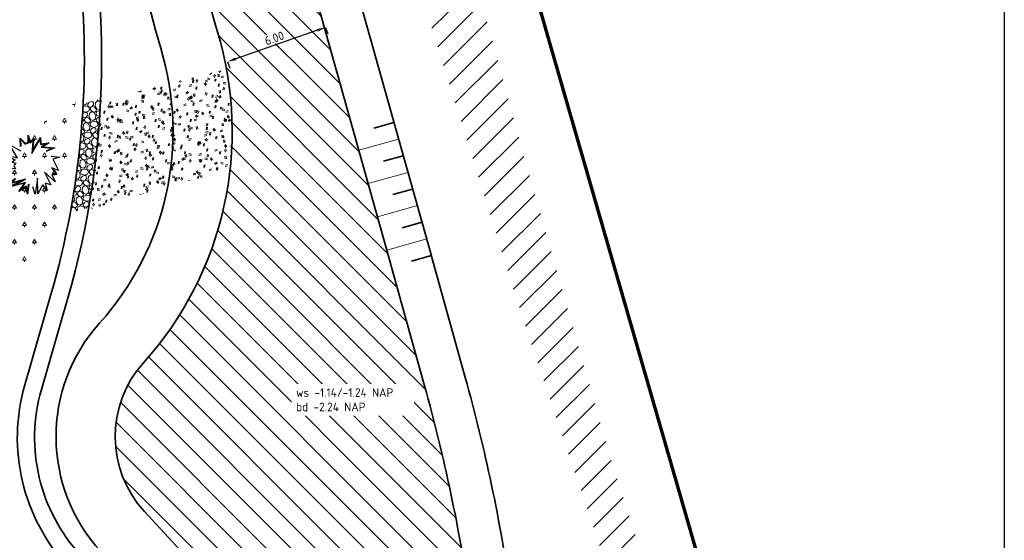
# Model space of a CAD drawing. Header units: metres. Extents: x 109063 to 109671, y 521086 to 521391.
# Tile 36 of 85: x 109394 to 109451, y 521182 to 521213. Entities that reach past the tile are written whole.
import ezdxf

# ---------------------------------------------------------------- set-up
doc = ezdxf.new("R2010")
doc.units = ezdxf.units.M
doc.header["$PDMODE"] = 2
doc.layers.add('B-WE-OG-HULPLIJN-G', color=253, linetype='Continuous', lineweight=18, plot=False)
doc.layers.add('X-XX-AL-HULPLIJN-G', color=2, linetype='Continuous', lineweight=30, plot=False)
for name, color, linetype, lineweight in [('N-WE-GR-BEPLANTING_NATUUR_BOS-A-200', 92, 'Continuous', 18), ('N-WE-GR-GRAS_RUIGGRAS-A-200', 62, 'Continuous', 18), ('N-WE-GR-HEESTER_SYMPHORICARPOS ALBUS (SNEEUWBES)-S', 90, 'Continuous', 25), ('N-WE-GW-GROND_ZAND-WERK-A-200', 7, 'Continuous', 18), ('N-WE-GW-TALUD-G', 90, 'Continuous', 35), ('N-WE-GW-TALUDARCERING-S', 90, 'Continuous', 25), ('N-WE-GW-TALUDARCERING_KORT-G', 90, 'Continuous', 35), ('N-WE-GW-TALUDARCERING_LANG-G', 90, 'Continuous', 18), ('N-WE-GW-WATERGANG-G', 160, 'Continuous', 35), ('N-WE-KG-WERKGRENS_FASE 3A-G', 10, 'XX-WERKGRENS_CIRCEL', 70), ('N-WE-VH-KANTVERHARDING_VOETPAD_WANDELPAD-G', 2, 'Continuous', 35), ('V-WE-VH-VERHARDING_HALFVERHARDING-A-200', 122, 'Continuous', 18), ('X-XX-AL-VERWIJZING-T25', 7, 'Continuous', 25)]:
    doc.layers.add(name, color=color, linetype=linetype, lineweight=lineweight)
doc.layers.get('0').freeze()
doc.styles.add('NLCS-ISO-M200-T25', font='NLCS-ISO.ttf', dxfattribs={"height": 0.5})
doc.linetypes.add('XX-WERKGRENS_CIRCEL', pattern='A,10,-2.5,[69,NLCS.SHX,S=1,R=0,X=0,Y=0],-2.5', length=15)
doc.dimstyles.new('NLCS-M200-T25-PIJL_L2_H2', dxfattribs={"dimscale": 0.2, "dimtxt": 2.5, "dimasz": 2.5, "dimexe": 2, "dimexo": 2, "dimgap": 0.7, "dimtad": 1, "dimzin": 0, "dimdsep": 46, "dimtxsty": 'NLCS-ISO-M200-T25', "dimcen": 0, "dimdle": 2, "dimclrd": 256, "dimclre": 256, "dimclrt": 256, "dimazin": 0, "dimtfac": 1, "dimtdec": 3, "dimtofl": 0, "dimtmove": 0, "dimatfit": 3, "dimfxl": 2, "dimfxlon": 1, "dimtfillclr": 256, "dimtolj": 1, "dimtzin": 0, "dimlwd": -1, "dimlwe": -1, "dimarcsym": 0})

# ---------------------------------------------------------------- blocks, each defined once
blk = doc.blocks.new('*D105')
at = {"layer": 'Defpoints', "color": 0, "transparency": 16777216}
for p in [(109411.5104096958, 521212.0713787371), (109405.8461833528, 521210.0923537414), (109405.8461833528, 521210.0923537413)]:
    blk.add_point(p, dxfattribs=at)
at = {"layer": 'X-XX-AL-VERWIJZING-T25', "transparency": 16777216}
for p, q in [((109411.0383908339, 521211.9064599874), (109406.3182022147, 521210.2572724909)), ((109411.5104096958, 521212.071378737), (109411.6423446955, 521211.6937636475)), ((109405.8461833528, 521210.0923537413), (109405.9781183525, 521209.7147386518))]:
    blk.add_line(p, q, dxfattribs=at)
for points in [[(109411.0109043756, 521211.9851297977), (109411.0658772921, 521211.8277901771), (109411.5104096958, 521212.071378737)], [(109406.2907157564, 521210.3359423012), (109406.345688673, 521210.1786026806), (109405.8461833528, 521210.0923537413)]]:
    blk.add_solid(points, dxfattribs=at)
at = {"layer": 'X-XX-AL-VERWIJZING-T25', "transparency": 16777216, "insert": (109408.5496598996, 521211.4500409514), "char_height": 0.5, "attachment_point": 5, "rotation": 19.258912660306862, "style": 'NLCS-ISO-M200-T25', "bg_fill": 3, "box_fill_scale": 1.1, "bg_fill_color": 256, "bg_fill_true_color": 13158600, "bg_fill_transparency": 0}
blk.add_mtext('\\A1;6.00', dxfattribs=at)
blk = doc.blocks.new('*U394')
at = {"layer": 'N-WE-GW-TALUDARCERING_KORT-G'}
for p, q in [((109415.4692900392, 521206.5805801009), (109414.3139877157, 521206.2561166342)), ((109416.0100624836, 521204.6550762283), (109414.8547601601, 521204.3306127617)), ((109416.5508349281, 521202.7295723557), (109415.3955326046, 521202.4051088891)), ((109417.0916073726, 521200.8040684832), (109415.936305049, 521200.4796050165)), ((109417.6321264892, 521198.8784937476), (109416.4761335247, 521198.5564995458))]:
    blk.add_line(p, q, dxfattribs=at)
at = {"layer": 'N-WE-GW-TALUDARCERING_LANG-G'}
for p, q in [((109415.7396762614, 521205.6178281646), (109413.4290716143, 521204.9689012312)), ((109416.2804487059, 521203.692324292), (109413.9698440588, 521203.0433973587)), ((109416.8212211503, 521201.7668204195), (109414.5106165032, 521201.1178934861)), ((109417.3619935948, 521199.8413165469), (109415.0513889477, 521199.1923896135))]:
    blk.add_line(p, q, dxfattribs=at)
blk = doc.blocks.new('SGR-HEESTER_06')
at = {"flags": 128}
for points in [[(-0.2472573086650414, 0.5341386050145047), (-0.2472573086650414, 0.776141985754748), (-0.1044639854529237, 0.6148073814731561), (-0.1044639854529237, 0.6148073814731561), (-0.01754959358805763, 0.6520368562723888), (-0.01754959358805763, 0.856810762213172), (0.04453750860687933, 0.6520368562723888), (0.150076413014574, 0.757527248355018), (0.1314519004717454, 0.6520368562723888), (0.09420287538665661, 0.3914187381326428), (0.3363323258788, 0.7699380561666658), (0.3425404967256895, 0.5899857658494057), (0.5846699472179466, 0.6086005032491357), (0.3984140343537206, 0.5031130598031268), (0.7398796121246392, 0.4596767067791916), (0.4915419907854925, 0.3603931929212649)], [(-0.2472573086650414, 0.4038295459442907), (-0.5700983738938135, 0.6023965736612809), (-0.3528016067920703, 0.1990556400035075), (-0.7377243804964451, 0.3107499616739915), (-0.4148887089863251, 0.1556192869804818), (-0.5018031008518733, 0.09356819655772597), (-0.4024669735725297, 0.06254265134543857), (-0.4583459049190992, -0.01812612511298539), (-0.4148887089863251, -0.1049988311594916), (-0.7998060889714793, -0.08017721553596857), (-0.5390521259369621, -0.1608459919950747), (-0.7066835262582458, -0.3594130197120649), (-0.5638902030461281, -0.3345914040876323)], [(-0.2319376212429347, 0.5341386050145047), (-0.2319376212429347, 0.7357183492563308), (-0.1086026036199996, 0.5963686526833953), (-0.002229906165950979, 0.6419330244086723), (-0.002229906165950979, 0.7534854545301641), (0.03729225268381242, 0.6231345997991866), (0.1265426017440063, 0.7123439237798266), (0.1163218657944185, 0.6544530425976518), (0.06904243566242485, 0.3236557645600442), (0.322718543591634, 0.7202258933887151), (0.3277809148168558, 0.5734861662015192), (0.5173105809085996, 0.5880570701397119), (0.3507627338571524, 0.4937314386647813), (0.6792688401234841, 0.4519436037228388), (0.4858549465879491, 0.3746181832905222)], [(0.6281271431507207, 0.2238772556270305), (0.8764647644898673, 0.1866477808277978), (0.6715843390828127, 0.1308006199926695), (0.8267940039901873, -0.2042823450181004), (0.6281271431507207, -0.1112027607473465), (0.7709204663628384, -0.3159766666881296), (0.6281271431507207, -0.3097697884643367), (0.7150415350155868, -0.5207476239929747), (0.4232467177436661, -0.2291039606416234), (0.5908781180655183, -0.607620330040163), (0.4232467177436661, -0.5517761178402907), (0.4791256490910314, -0.7627510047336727), (0.3549568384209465, -0.6014164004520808), (0.2059553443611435, -0.8558305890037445), (0.2121635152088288, -0.4028493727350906), (0.1252437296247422, -0.8620345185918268), (0.06937019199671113, -0.6448527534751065)], [(-0.04859044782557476, -0.5641839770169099), (-0.09204764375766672, -0.849626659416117), (-0.1355102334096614, -0.6448527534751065), (-0.3403852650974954, -0.7689578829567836), (-0.1727592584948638, -0.5331584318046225), (-0.6259719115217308, -0.6324419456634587), (-0.2720953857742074, -0.4586965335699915), (-0.6383882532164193, -0.5455692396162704), (-0.439721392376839, -0.3780277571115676)], [(-0.0637356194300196, -0.5618782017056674), (-0.0945297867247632, -0.764145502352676), (-0.1250019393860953, -0.6205760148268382), (-0.2850105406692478, -0.7175028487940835), (-0.1372907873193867, -0.5097055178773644), (-0.5055299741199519, -0.590374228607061), (-0.1428207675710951, -0.4122921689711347), (-0.5793531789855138, -0.5158234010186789), (-0.4298450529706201, -0.3897388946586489)]]:
    blk.add_lwpolyline(points, dxfattribs=at)

msp = doc.modelspace()

# ---------------------------------------------------------------- hatches: boundary and pattern name
at = {"layer": 'N-WE-GR-BEPLANTING_NATUUR_BOS-A-200'}
h = msp.add_hatch(dxfattribs=at)
h.set_pattern_fill('AGR-BOS-SO', color=256, scale=0.2, pattern_type=2)
h.set_pattern_definition([(0, (109286.0104414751, 521173.618035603), (0.57735, 1), [0.23094, -0.9237600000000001]), (240, (109286.1259114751, 521173.818035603), (0.5773504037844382, -0.9999997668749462), [0.23094, -0.9237600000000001]), (300.0000000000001, (109286.1259114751, 521173.818035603), (1.154700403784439, 2.331250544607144e-07), [0.23094, -0.9237600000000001]), (270, (109286.1259114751, 521173.618035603), (0.5773499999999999, -1), [0.1, -1.9])])
edge = h.paths.add_edge_path()
edge.add_line((109386.9375737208, 521195.0731249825), (109388.0722363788, 521200.3661396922))
edge.add_line((109388.0722363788, 521200.3661396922), (109391.2377030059, 521199.6875591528))
edge.add_line((109391.2377030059, 521199.6875591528), (109392.3271387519, 521204.7695977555))
edge.add_line((109392.3271387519, 521204.7695977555), (109397.0512136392, 521207.7409550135))
edge.add_line((109397.0512136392, 521207.7409550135), (109396.1869841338, 521201.9459816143))
edge.add_arc((109386.5521147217, 521205.4755602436), 10.26102499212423, 294.3123782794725, 339.8805084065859, ccw=False)
edge.add_line((109390.776694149, 521196.1245409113), (109386.9375737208, 521195.0731249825))
at = {"layer": 'N-WE-GR-GRAS_RUIGGRAS-A-200'}
h = msp.add_hatch(dxfattribs=at)
h.set_pattern_fill('AGR-GRAS_RUIGGRAS-SO', color=256, scale=0.2, pattern_type=2)
h.set_pattern_definition([(40, (109286.1259114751, 521173.818035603), (-0.5551826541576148, 1.361716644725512), [0.15, -1.6]), (40, (109286.1759114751, 521173.768035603), (-0.5551826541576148, 1.361716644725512), [0.15, -1.6]), (95, (109286.4259114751, 521173.768035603), (-1.572732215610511, 0.7658416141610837), [0.15, -0.8]), (95, (109286.4959114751, 521173.768035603), (-1.572732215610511, 0.7658416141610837), [0.15, -0.8]), (125, (109286.5259114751, 521174.018035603), (-1.474643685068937, 0.188217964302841), [0.15, -1]), (125, (109286.5759114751, 521174.068035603), (-1.474643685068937, 0.188217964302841), [0.15, -1]), (15, (109286.1259114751, 521174.068035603), (0.3207364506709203, 1.121217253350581), [0.15, -0.8]), (15, (109286.1259114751, 521174.138035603), (0.3207364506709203, 1.121217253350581), [0.15, -0.8]), (165, (109286.1259114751, 521174.068035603), (-0.9677840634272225, -1.29359731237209), [0.15, -0.8]), (165, (109286.1259114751, 521174.138035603), (-0.9677840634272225, -1.29359731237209), [0.15, -0.8]), (65, (109286.1259114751, 521173.818035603), (-0.5348680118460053, 0.7459331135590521), [0.15, -1]), (65, (109286.1759114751, 521173.768035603), (-0.5348680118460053, 0.7459331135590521), [0.15, -1]), (80, (109286.4259114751, 521173.768035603), (-1.320928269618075, 1.146799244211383), [0.15, -0.7999999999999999]), (80, (109286.4759114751, 521173.768035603), (-1.320928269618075, 1.146799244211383), [0.15, -0.7999999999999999]), (80, (109286.2259114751, 521174.018035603), (-0.9327132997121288, 0.4690905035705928), [0.15, -0.7999999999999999]), (80, (109286.2759114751, 521174.018035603), (-0.9327132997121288, 0.4690905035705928), [0.15, -0.7999999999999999])])
edge = h.paths.add_edge_path()
edge.add_line((109397.7914057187, 521201.5434285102), (109405.9911064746, 521203.8808914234))
edge.add_arc((109386.1104279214, 521206.0623176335), 20.00000000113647, 353.7382165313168, 370.3776159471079)
edge.add_line((109405.7832663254, 521209.6650151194), (109398.4965043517, 521207.8055346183))
edge.add_line((109398.4965043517, 521207.8055346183), (109398.3386052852, 521205.5931283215))
edge.add_line((109398.3386052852, 521205.5931283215), (109398.0919189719, 521203.4564070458))
edge.add_line((109398.0919189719, 521203.4564070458), (109397.7914057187, 521201.5434285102))
at = {"layer": 'N-WE-GW-GROND_ZAND-WERK-A-200'}
h = msp.add_hatch(dxfattribs=at)
h.set_pattern_fill('AGW-WERK_ONTGRAVEN-SO', color=256, scale=0.2, pattern_type=2)
h.set_pattern_definition([(135, (109286.1259114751, 521173.818035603), (-0.7071067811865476, -0.7071067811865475), [])])
edge = h.paths.add_edge_path()
edge.add_line((109397.5955689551, 521119.2448400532), (109409.4622856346, 521123.3027523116))
edge.add_line((109409.4622856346, 521123.3027523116), (109419.1979843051, 521126.804021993))
edge.add_line((109419.1979843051, 521126.804021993), (109424.5318283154, 521128.7601378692))
edge.add_arc((109417.8980389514, 521136.2930747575), 10.03754449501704, 311.3683671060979, 319.5505786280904)
edge.add_arc((109413.5301986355, 521141.0611382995), 16.47396342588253, 316.785766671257, 358.5755658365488)
edge.add_line((109429.9990712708, 521140.6516201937), (109430.4488365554, 521152.849412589))
edge.add_arc((109409.4744986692, 521152.8591141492), 20.9743401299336, 359.9734981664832, 402.7854758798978)
edge.add_line((109424.8676104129, 521167.1060455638), (109424.6119664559, 521167.4087877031))
edge.add_arc((109439.7525596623, 521180.2936600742), 19.88108394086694, 188.4059079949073, 220.3982827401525, ccw=False)
edge.add_line((109420.0850529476, 521177.387343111), (109419.7442136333, 521179.71676148))
edge.add_arc((109327.9100320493, 521166.0169262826), 92.85043021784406, 8.484818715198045, 15.82763927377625)
edge.add_line((109417.2401806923, 521191.3413598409), (109411.1133151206, 521213.2145101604))
edge.add_arc((109443.8319408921, 521223.5675244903), 34.31753747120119, 173.6886533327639, 197.5587102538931, ccw=False)
edge.add_line((109409.7223949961, 521227.340090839), (109410.5467826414, 521232.3091519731))
edge.add_line((109410.5467826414, 521232.3091519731), (109410.8423873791, 521234.4439391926))
edge.add_line((109410.8423873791, 521234.4439391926), (109410.9104463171, 521235.0223174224))
edge.add_arc((109346.4001758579, 521242.6133716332), 64.95536235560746, 353.2887522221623, 353.659127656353)
edge.add_line((109410.9581687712, 521235.4394849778), (109410.455968, 521235.7607029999))
edge.add_line((109410.455968, 521235.7607029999), (109406.13249, 521247.968396))
edge.add_line((109406.13249, 521247.968396), (109404.4055585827, 521253.8843804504))
edge.add_line((109404.4055585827, 521253.8843804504), (109404.258341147, 521253.8511675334))
edge.add_line((109404.258341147, 521253.8511675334), (109404.5025116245, 521252.5881223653))
edge.add_line((109404.5025116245, 521252.5881223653), (109404.60522175, 521251.9528890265))
edge.add_line((109404.60522175, 521251.9528890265), (109404.7589434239, 521250.9101249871))
edge.add_arc((109350.0228763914, 521242.8410705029), 55.32763029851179, -2.43326723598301, 8.38600103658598, ccw=False)
edge.add_arc((109335.0235505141, 521243.4784529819), 70.34049255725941, 351.1810687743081, 357.56673276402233, ccw=False)
edge.add_arc((108906.713295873, 521309.9293015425), 503.7749045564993, 350.5964316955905, 351.18106877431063, ccw=False)
edge.add_line((109403.7184672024, 521227.6188275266), (109403.6226001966, 521226.519261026))
edge.add_arc((109443.8319408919, 521223.5675244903), 40.31753747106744, 175.801492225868, 196.8709797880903)
edge.add_arc((109386.1361800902, 521206.0565838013), 19.97702445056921, -42.01295158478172, 16.90815240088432, ccw=False)
edge.add_arc((109405.7309060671, 521188.410972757), 6.391914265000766, 138.0242210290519, 222.7227155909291)
edge.add_line((109401.0351139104, 521184.0743722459), (109420.3188238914, 521163.1934324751))
edge.add_arc((109408.7684504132, 521152.5265729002), 15.72237325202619, 3.542098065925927, 42.72271559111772, ccw=False)
edge.add_line((109424.4607888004, 521153.4979310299), (109424.0031458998, 521140.8727060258))
edge.add_arc((109412.4110235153, 521141.3001386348), 11.60000000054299, 333.14120579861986, 357.88830777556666, ccw=False)
edge.add_arc((109410.8066912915, 521143.2177523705), 13.93255357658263, 288.3466025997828, 329.08334797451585, ccw=False)
edge.add_line((109415.1921657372, 521129.9933936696), (109399.9089249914, 521124.6499074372))
edge.add_line((109399.9089249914, 521124.6499074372), (109396.169765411, 521123.2657704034))
edge.add_line((109396.169765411, 521123.2657704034), (109396.9285871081, 521121.1254806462))
edge.add_line((109396.9285871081, 521121.1254806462), (109397.5955689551, 521119.2448400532))
h = msp.add_hatch(dxfattribs=at)
h.set_pattern_fill('AGW-WERK_AANVULLEN-SO', color=256, scale=0.2, pattern_type=2)
h.set_pattern_definition([(45, (109286.1259114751, 521173.818035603), (-0.7071067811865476, 0.7071067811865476), [])])
h.paths.add_polyline_path([(109438.462818, 521150.978139), (109436.990327, 521153.041381), (109433.461463, 521164.170601), (109428.35402, 521179.193012), (109422.954742, 521195.146088), (109417.075085, 521213.919889), (109413.970388, 521224.528038), (109415.392979, 521227.7197520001), (109416.235826, 521227.617012), (109416.584327, 521227.484578), (109416.961179, 521226.8936060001), (109419.903825, 521215.89487), (109422.945028, 521204.780158), (109428.076604, 521186.894346), (109434.168755, 521168.113713), (109439.549632, 521152.030627), (109439.550989, 521151.6744890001), (109439.212409, 521151.312218)])
at = {"layer": 'V-WE-VH-VERHARDING_HALFVERHARDING-A-200'}
h = msp.add_hatch(dxfattribs=at)
h.set_pattern_fill('AVH-HALFVERHARDING_GRIND_01-SO', color=256, scale=0.2, pattern_type=2)
h.set_pattern_definition([(342.74206149, (109642.6703189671, 521254.9057282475), (0.3454718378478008, 0.6255295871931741), [0.17454, -0.6988400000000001]), (17.25793851, (109642.0029389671, 521255.1130682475), (0.3454736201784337, 0.6255353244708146), [0.17454, -1.0606]), (61.08879918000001, (109642.1696189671, 521255.1648482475), (-0.8340377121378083, 0.2591115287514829), [0.1428, -0.5717800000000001]), (118.91120082, (109642.5841189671, 521255.9153882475), (-0.3454757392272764, -0.6255428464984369), [0.1428, -0.86778]), (162.74206149, (109642.1696189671, 521255.4148482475), (-0.3454718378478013, -0.6255295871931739), [0.17454, -0.6988400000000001]), (197.25793851, (109642.0029389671, 521255.4666282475), (-0.3454736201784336, -0.6255353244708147), [0.17454, -1.0606]), (241.08879918, (109641.8362589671, 521255.4149482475), (0.834037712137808, -0.2591115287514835), [0.1428, -0.5717800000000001]), (298.91120082, (109642.1126989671, 521255.9153882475), (0.3454757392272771, 0.6255428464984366), [0.1428, -0.86778]), (342.74206149, (109640.9808189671, 521255.8163082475), (-0.4885684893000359, 0.8846326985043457), [0.15578, -0.71758]), (40.85184917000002, (109640.0931789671, 521253.8934882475), (0.3454716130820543, 0.625532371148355), [0.1566, -2.31624]), (84.58698148, (109641.2480389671, 521255.8725282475), (-0.1430966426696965, 1.510173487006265), [0.19018, -1.95508]), (118.91120082, (109642.0999389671, 521255.8018482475), (-0.8340538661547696, 0.2591061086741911), [0.18928, -0.82132]), (162.74206149, (109641.1744789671, 521256.2275482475), (0.4885684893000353, -0.884632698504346), [0.1567, -0.71664]), (40.85184917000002, (109639.8702389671, 521254.2952682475), (0.3454716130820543, 0.625532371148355), [0.15622, -2.31662]), (84.58698148, (109640.8887589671, 521255.9829882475), (-0.3454705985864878, -0.6255397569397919), [0.18974, -1.95554]), (298.91120082, (109640.8887589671, 521255.9829882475), (0.8340538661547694, -0.2591061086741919), [0.19042, -0.8201800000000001]), (26.66898490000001, (109639.3176589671, 521254.6400482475), (-1.179516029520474, -0.3664314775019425), [0.11696, -2.90952]), (84.58698148, (109641.2926189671, 521256.3098082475), (-0.3454705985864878, -0.6255397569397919), [0.11724, -2.02802]), (131.76241936, (109640.3265389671, 521258.1958082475), (-1.322625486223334, 1.143744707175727), [0.15658, -2.56274]), (162.74202031, (109639.3289189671, 521254.9258282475), (-0.3454722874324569, -0.6255293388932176), [0.12604, -0.7473200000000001]), (26.66898490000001, (109639.1039189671, 521254.9106682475), (-1.179516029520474, -0.3664314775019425), [0.1171, -2.909380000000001]), (84.58698148, (109640.9622589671, 521256.4001282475), (-0.3454705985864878, -0.6255397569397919), [0.1286, -2.01666]), (131.76241936, (109640.0745989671, 521258.0691682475), (-1.322625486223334, 1.143744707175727), [0.13436, -2.58496]), (342.74202031, (109641.0517389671, 521256.2999082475), (0.3454722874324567, 0.6255293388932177), [0.1428, -0.7305600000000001]), (50.2415591, (109641.2027189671, 521255.0727082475), (0.3454693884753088, 0.6255294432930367), [0.13896, -4.40622]), (95.41301851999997, (109641.2915789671, 521255.1795282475), (-0.4885704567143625, 0.8846359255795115), [0.12196, -1.39498]), (150.93883817, (109639.4688989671, 521257.3293082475), (-0.8340426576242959, 0.2591121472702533), [0.11236, -3.309099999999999]), (197.25793851, (109641.1818589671, 521255.3555082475), (0.8340398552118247, -0.2591074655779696), [0.14282, -1.0923]), (50.2415591, (109640.9507589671, 521255.1993082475), (0.3454693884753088, 0.6255294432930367), [0.14808, -4.3971]), (95.41301851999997, (109640.9612389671, 521255.0887482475), (-0.4885704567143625, 0.8846359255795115), [0.11106, -1.40588]), (150.93883817, (109639.2551589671, 521257.0587082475), (-0.8340426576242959, 0.2591121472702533), [0.12024, -3.301219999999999]), (17.25793851, (109641.0663389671, 521255.0303282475), (-0.8340398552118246, 0.2591074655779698), [0.1428, -1.09232])])
edge = h.paths.add_edge_path()
edge.add_arc((109327.8526631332, 521213.3843764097), 69.93095470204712, 350.1040345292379, 355.3364661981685)
edge.add_line((109397.5520998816, 521207.6986976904), (109398.502391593, 521207.9285129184))
edge.add_arc((109348.9641565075, 521210.2129345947), 49.5908793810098, 350.04768269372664, 357.35971498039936, ccw=False)
edge.add_line((109397.8087886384, 521201.6422152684), (109396.7431452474, 521201.366061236))

# ---------------------------------------------------------------- linework, layer by layer
at = {"layer": 'B-WE-OG-HULPLIJN-G'}
msp.add_arc((109407.9686865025, 521196.3035148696), 1.59999742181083, 15.56482683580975, 15.68725031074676, dxfattribs=at)
at = {"layer": 'N-WE-GW-TALUD-G', "flags": 128}
for points in [[(109419.750187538, 521137.6877887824, 0.1055224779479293), (109420.5854684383, 521140.9987249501), (109421.0352337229, 521153.1965173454, 0.1121226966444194), (109420.3635886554, 521156.7568256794, 0.0744154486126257), (109417.7634609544, 521160.9195560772), (109398.5226257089, 521181.7540698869, -0.3873649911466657), (109398.4364579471, 521194.9733418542, 0.2625631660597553), (109401.9768363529, 521210.8741243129, -0.09909973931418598), (109400.3157772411, 521227.9624858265)], [(109412.1196630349, 521227.1814740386, 0.1056743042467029), (109413.4131286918, 521213.9018603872), (109417.5962033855, 521199.0073763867, -0.0005341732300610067), (109417.6019587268, 521198.9867991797), (109419.5934888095, 521191.836997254, -0.03205006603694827), (109422.2328793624, 521179.3050554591), (109422.573466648, 521176.9479568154, 0.04343334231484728), (109422.9693227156, 521175.2596823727, 0.09862508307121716), (109426.6871250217, 521168.6710907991)]]:
    msp.add_lwpolyline(points, format="xyb", dxfattribs=at)
at = {"layer": 'N-WE-GW-WATERGANG-G', "flags": 128}
msp.add_lwpolyline([(109422.6594928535, 521135.8660907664, 0.1131497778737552), (109424.0031458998, 521140.8727060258), (109424.4529111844, 521153.0704984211, 0.1121226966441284), (109423.5004560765, 521158.1193464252, 0.07528790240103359), (109420.3188238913, 521163.1934324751), (109401.0351139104, 521184.0743722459, -0.3873649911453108), (109400.978980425, 521192.6859897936, 0.2625631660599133), (109405.249641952, 521211.8666682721, -0.09909973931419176), (109403.7184672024, 521227.6188275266)], format="xyb", dxfattribs=at)
at = {"layer": 'N-WE-GW-WATERGANG-G'}
msp.add_lwpolyline([(109409.7223949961, 521227.340090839, 0.1045310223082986), (109411.1133151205, 521213.2145101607), (109415.2855987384, 521198.3584494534, -0.0005341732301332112), (109415.2899727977, 521198.3428107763), (109417.2401806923, 521191.3413598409, -0.03205006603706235), (109419.8795712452, 521178.809418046), (109420.1981353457, 521176.6047350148, 0.04343334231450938), (109420.6889968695, 521174.5112747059, 0.09862508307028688), (109424.867610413, 521167.1060455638)], format="xyb", dxfattribs=at)
at = {"layer": 'N-WE-VH-KANTVERHARDING_VOETPAD_WANDELPAD-G', "flags": 128}
for points in [[(109396.076356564, 521229.1505077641, 0.05614772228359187), (109396.9807589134, 521222.7121579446, -0.1341635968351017), (109396.5854325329, 521196.3568488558), (109395.0735383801, 521191.1331847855, 0.2626474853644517), (109397.3328319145, 521181.5684660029), (109417.0154577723, 521160.255568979, -0.07410751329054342), (109419.4463759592, 521156.3584278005, -0.1121226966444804), (109420.0359128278, 521153.233364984), (109419.5861475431, 521141.0355725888, -0.1038181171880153), (109418.8742146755, 521138.1729098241, -0.1038181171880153)], [(109394.6680233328, 521216.6436114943), (109396.4090501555, 521216.4135730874, -0.3457770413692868), (109397.2722559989, 521215.529778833, -0.09769184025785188), (109395.6248575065, 521196.6348697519), (109394.1129633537, 521191.4112056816, 0.2626474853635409), (109396.5981862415, 521180.8900150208), (109397.5779940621, 521179.8290517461, -0.3750385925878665), (109397.6148706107, 521178.5143983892), (109388.506334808, 521167.4684827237)]]:
    msp.add_lwpolyline(points, format="xyb", dxfattribs=at)
at = {"layer": 'X-XX-AL-HULPLIJN-G', "flags": 128}
msp.add_lwpolyline([(109450.778944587, 521086.1636206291), (109258.2672749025, 521086.1636206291), (109258.2672749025, 521243.9113074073), (109450.778944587, 521243.9113074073)], close=True, dxfattribs=at)

# ---------------------------------------------------------------- block references
at = {"layer": 'N-WE-GR-HEESTER_SYMPHORICARPOS ALBUS (SNEEUWBES)-S', "xscale": 2, "yscale": 2, "zscale": 2, "rotation": 2.127543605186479}
msp.add_blockref('SGR-HEESTER_06', (109394.3981730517, 521204.1385036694), dxfattribs=at)
at = {"layer": 'N-WE-GW-TALUDARCERING-S'}
msp.add_blockref('*U394', (0, 0), dxfattribs=at)

# ---------------------------------------------------------------- next in the draw order: texts
at = {"layer": 'X-XX-AL-VERWIJZING-T25', "insert": (109409.8060890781, 521191.2106017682), "char_height": 0.5, "attachment_point": 1, "style": 'NLCS-ISO-M200-T25', "bg_fill": 3, "box_fill_scale": 1.5, "bg_fill_color": 256, "bg_fill_transparency": 0}
msp.add_mtext_dynamic_manual_height_columns('ws -1.14/-1.24 NAP\\Pbd -2.24 NAP', width=6.566501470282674, gutter_width=6.25, heights=[0], dxfattribs=at)

# ---------------------------------------------------------------- next in the draw order: dimensions: what is measured, and where the dimension line sits
at = {"layer": 'X-XX-AL-VERWIJZING-T25'}
dim = msp.add_aligned_dim(p1=(109411.5104096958, 521212.071378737), p2=(109405.8461833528, 521210.0923537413), distance=0, dimstyle='NLCS-M200-T25-PIJL_L2_H2', override={"dimtfill": 1}, dxfattribs=at)
dim.commit()
dim.dimension.update_dxf_attribs({"geometry": '*D105', "text_midpoint": (109408.5496598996, 521211.4500409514)})

# ---------------------------------------------------------------- next in the draw order: linework, layer by layer
at = {"layer": 'N-WE-KG-WERKGRENS_FASE 3A-G', "flags": 128}
msp.add_lwpolyline([(109325.9852332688, 521089.8910932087), (109318.9760571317, 521087.0978909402), (109317.7590229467, 521090.309987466), (109323.357371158, 521094.5927836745), (109238.4538672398, 521245.3845682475), (109219.9931327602, 521235.5744317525), (109205.0619311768, 521230.4052660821), (109136.2816851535, 521195.4929384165), (109151.5240084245, 521165.7113477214), (109133.2028725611, 521154.3715778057), (109118.9696618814, 521166.6262537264), (109096.8843987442, 521210.7721939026), (109081.120412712, 521240.820995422), (109089.4095320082, 521256.9049150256), (109098.8363948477, 521261.0039478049), (109101.0469468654, 521258.3100999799, 0.2809903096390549), (109115.1462138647, 521256.2338187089), (109161.4842590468, 521279.6825050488), (109182.4904605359, 521274.1877775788), (109197.3839371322, 521282.2296759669), (109207.4112759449, 521265.0189018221), (109222.7429781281, 521273.1301225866), (109202.6840457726, 521306.8191775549), (109330.8540994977, 521375.9574288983), (109334.104, 521366.956), (109359.3516825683, 521304.007), (109395.9162471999, 521316.7672097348), (109395.0141397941, 521304.6535815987), (109407.2230513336, 521303.0447394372), (109419.64739346, 521302.2786755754), (109418.2075103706, 521287.5559015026), (109409.707725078, 521288.4081365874), (109419.0129940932, 521237.7529619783), (109418.5617118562, 521234.8638802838), (109426.4451687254, 521234.1849934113), (109428.101254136, 521222.0663919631), (109421.2783488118, 521222.2228370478), (109442.3452389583, 521149.2477334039), (109444.2102913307, 521130.5296853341), (109415.0556148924, 521118.9952378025), (109417.9415997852, 521109.0171095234), (109389.799825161, 521098.7344669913), (109393.2185847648, 521089.1254520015), (109386.1181887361, 521086.7501851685), (109367.9337236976, 521091.6482577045), (109364.1064529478, 521102.4370652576)], format="xyb", close=True, dxfattribs=at)

doc.saveas('drawing.dxf')
